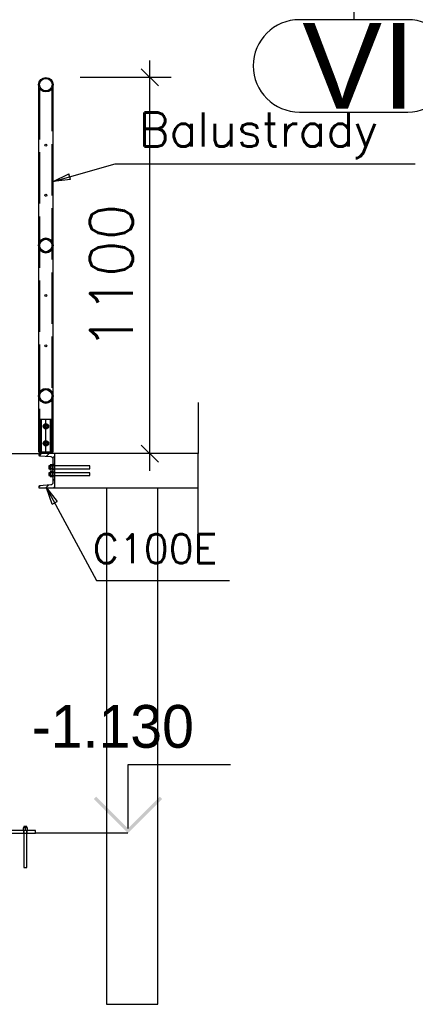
# Paper-space layout '450x700' of a CAD drawing. Header units: millimetres. Extents: x 0 to 420, y 0 to 695.
# Tile 38 of 86: x 43 to 67, y 403 to 460. Entities that reach past the tile are written whole.
import ezdxf

# ---------------------------------------------------------------- set-up
doc = ezdxf.new("R2010")
doc.units = ezdxf.units.MM
doc.linetypes.add('ACAD_ISO02W100', pattern=[15, 12, -3])
doc.linetypes.add('ACAD_ISO04W100', pattern=[30, 24, -3, 0, -3])
doc.layers.get('0').update_dxf_attribs({"linetype": 'CONTINUOUS'})
for name, color, linetype in [('AS_DIM_ON', 7, 'CONTINUOUS'), ('AS_INS_ON', 7, 'CONTINUOUS'), ('AS_Siatki', 72, 'CONTINUOUS')]:
    doc.layers.add(name, color=color, linetype=linetype)
doc.styles.add('Arial', font='arial.ttf')
doc.styles.add('ROMANS', font='romans')
doc.styles.add('Simplex.shx', font='simplex.shx', dxfattribs={"height": 2})
doc.linetypes.add('ZIGZAG', pattern='A,0.00254,-5.08,[131,ltypeshp.shx,S=5.08,R=0,X=-5.08,Y=0],-10.16,[131,ltypeshp.shx,S=5.08,R=180,X=5.08,Y=0],-5.08', length=20.32254)

psp = doc.layouts.new('450x700')

# ---------------------------------------------------------------- hatches: boundary and pattern name
h = psp.add_hatch()
h.set_pattern_fill('ANSI31', color=256, scale=0.1, style=0)
h.set_pattern_definition([(45, (32.9812, 437.57346), (-0.2245064, 0.2245064), [])])
h.paths.add_polyline_path([(45.427, 434.674), (45.427, 433.296, -0.39102), (45.298, 433.156), (44.652, 433.105, 0.39102), (44.597, 433.045), (44.597, 432.985), (45.517, 432.985), (45.517, 434.985), (44.597, 434.985), (44.597, 434.925, 0.39102), (44.652, 434.865), (45.298, 434.814, -0.39102)], flags=0)
at = {"layer": 'AS_INS_ON'}
psp.add_hatch(color=7, dxfattribs=at).paths.add_polyline_path([(47.958, 414.928), (47.816, 414.787), (49.816, 412.787), (51.816, 414.787), (51.675, 414.928), (49.816, 413.07)])

# ---------------------------------------------------------------- linework, layer by layer
at = {"color": 20, "linetype": 'ACAD_ISO04W100', "ltscale": 0.25}
psp.add_line((63.009, 464.112), (63.009, 460.362), dxfattribs=at)
at = {"color": 20, "linetype": 'Continuous', "ltscale": 0.25}
for p, q in [((66.18, 460.362), (59.839, 460.362)), ((59.839, 454.962), (66.18, 454.962))]:
    psp.add_line(p, q, dxfattribs=at)
at = {"linetype": 'Continuous', "ltscale": 0.25}
for p, q in [((44.625, 456.399), (44.593, 456.561)), ((44.593, 456.561), (44.593, 435.085)), ((44.717, 456.261), (44.625, 456.399)), ((44.855, 456.169), (44.717, 456.261)), ((45.017, 456.137), (44.855, 456.169)), ((45.179, 456.169), (45.017, 456.137)), ((45.317, 456.261), (45.179, 456.169)), ((45.409, 456.399), (45.317, 456.261)), ((45.441, 456.561), (45.409, 456.399)), ((45.441, 435.085), (45.441, 456.561)), ((44.945, 436.709), (44.873, 436.585)), ((44.873, 436.585), (44.945, 436.46)), ((45.089, 436.709), (44.945, 436.709)), ((44.945, 436.46), (45.089, 436.46)), ((45.161, 436.585), (45.089, 436.709)), ((45.089, 436.46), (45.161, 436.585)), ((44.945, 435.709), (44.873, 435.585)), ((44.873, 435.585), (44.945, 435.46)), ((45.089, 435.709), (44.945, 435.709)), ((44.945, 435.46), (45.089, 435.46)), ((45.161, 435.585), (45.089, 435.709)), ((45.089, 435.46), (45.161, 435.585)), ((44.593, 435.085), (44.625, 435.085)), ((45.517, 434.985), (44.597, 434.985)), ((44.597, 434.985), (44.597, 434.925)), ((44.625, 435.085), (44.717, 435.085)), ((44.652, 434.865), (45.298, 434.814)), ((44.68, 435.085), (44.68, 434.985)), ((44.717, 435.085), (44.855, 435.085)), ((44.855, 435.085), (45.017, 435.085)), ((45.017, 435.085), (45.179, 435.085)), ((45.179, 435.085), (45.317, 435.085)), ((45.317, 435.085), (45.409, 435.085)), ((45.354, 434.985), (45.354, 435.085)), ((45.409, 435.085), (45.441, 435.085)), ((53.916, 434.985), (45.517, 434.985)), ((45.517, 434.985), (45.517, 432.985)), ((45.261, 434.265), (45.187, 434.265)), ((45.187, 434.265), (45.187, 434.259)), ((45.187, 434.259), (45.187, 434.241)), ((45.187, 434.241), (45.187, 434.216)), ((45.187, 434.216), (45.187, 434.185)), ((45.187, 434.185), (45.187, 434.154)), ((45.187, 434.154), (45.187, 434.128)), ((45.397, 434.329), (45.261, 434.329)), ((45.261, 434.329), (45.261, 434.257)), ((45.397, 434.257), (45.261, 434.257)), ((45.261, 434.257), (45.261, 434.113)), ((45.427, 434.365), (45.397, 434.365)), ((45.397, 434.361), (45.397, 434.365)), ((45.397, 434.351), (45.397, 434.361)), ((45.397, 434.335), (45.397, 434.351)), ((45.397, 434.312), (45.397, 434.335)), ((45.397, 434.285), (45.397, 434.312)), ((45.397, 434.254), (45.397, 434.285)), ((45.397, 434.22), (45.397, 434.254)), ((45.397, 434.185), (45.397, 434.22)), ((45.397, 434.15), (45.397, 434.185)), ((45.397, 434.116), (45.397, 434.15)), ((45.427, 434.674), (45.427, 433.296)), ((45.187, 434.128), (45.187, 434.111)), ((45.187, 434.111), (45.187, 434.105)), ((45.187, 434.105), (45.261, 434.105)), ((45.261, 433.865), (45.187, 433.865)), ((45.187, 433.865), (45.187, 433.859)), ((45.187, 433.859), (45.187, 433.841)), ((45.187, 433.841), (45.187, 433.816)), ((45.187, 433.816), (45.187, 433.785)), ((45.187, 433.785), (45.187, 433.754)), ((45.187, 433.754), (45.187, 433.728)), ((45.187, 433.728), (45.187, 433.711)), ((45.187, 433.711), (45.187, 433.705)), ((45.187, 433.705), (45.261, 433.705)), ((45.397, 434.113), (45.261, 434.113)), ((45.261, 434.113), (45.261, 434.041)), ((45.261, 434.041), (45.397, 434.041)), ((45.397, 433.929), (45.261, 433.929)), ((45.261, 433.929), (45.261, 433.857)), ((45.397, 433.857), (45.261, 433.857)), ((45.261, 433.857), (45.261, 433.713)), ((45.397, 433.713), (45.261, 433.713)), ((45.261, 433.713), (45.261, 433.641)), ((45.261, 433.641), (45.397, 433.641)), ((45.397, 434.085), (45.397, 434.116)), ((45.397, 434.058), (45.397, 434.085)), ((45.397, 434.035), (45.397, 434.058)), ((45.397, 434.019), (45.397, 434.035)), ((45.397, 434.008), (45.397, 434.019)), ((45.397, 434.005), (45.397, 434.008)), ((45.397, 434.005), (45.427, 434.005)), ((45.427, 433.965), (45.397, 433.965)), ((45.397, 433.961), (45.397, 433.965)), ((45.397, 433.951), (45.397, 433.961)), ((45.397, 433.935), (45.397, 433.951)), ((45.397, 433.912), (45.397, 433.935)), ((45.397, 433.885), (45.397, 433.912)), ((45.397, 433.854), (45.397, 433.885)), ((45.397, 433.82), (45.397, 433.854)), ((45.397, 433.785), (45.397, 433.82)), ((45.397, 433.75), (45.397, 433.785)), ((45.397, 433.716), (45.397, 433.75)), ((45.397, 433.685), (45.397, 433.716)), ((45.397, 433.658), (45.397, 433.685)), ((45.397, 433.635), (45.397, 433.658)), ((45.397, 433.619), (45.397, 433.635)), ((45.397, 433.608), (45.397, 433.619)), ((45.397, 433.605), (45.397, 433.608)), ((45.397, 433.605), (45.427, 433.605)), ((44.597, 433.045), (44.597, 432.985)), ((44.597, 432.985), (45.517, 432.985)), ((45.298, 433.156), (44.652, 433.105)), ((45.517, 432.985), (53.916, 432.985)), ((48.567, 432.985), (48.567, 402.785)), ((51.567, 402.785), (51.567, 432.985)), ((44.415, 412.947), (41.415, 412.947)), ((43.635, 412.977), (43.638, 412.977)), ((43.635, 412.977), (43.635, 412.947)), ((43.638, 412.977), (43.649, 412.977)), ((43.649, 412.977), (43.665, 412.977)), ((43.665, 412.977), (43.688, 412.977)), ((43.688, 412.977), (43.715, 412.977)), ((43.815, 413.113), (43.69, 413.113)), ((43.69, 413.113), (43.69, 412.977)), ((43.715, 412.977), (43.746, 412.977)), ((43.741, 413.187), (43.735, 413.187)), ((43.735, 413.187), (43.735, 413.113)), ((43.758, 413.187), (43.741, 413.187)), ((43.746, 412.977), (43.78, 412.977)), ((43.784, 413.187), (43.758, 413.187)), ((43.78, 412.977), (43.815, 412.977)), ((43.815, 413.187), (43.784, 413.187)), ((43.845, 413.187), (43.815, 413.187)), ((43.939, 413.113), (43.815, 413.113)), ((43.815, 413.113), (43.815, 412.977)), ((43.815, 412.977), (43.85, 412.977)), ((43.871, 413.187), (43.845, 413.187)), ((43.85, 412.977), (43.884, 412.977)), ((43.889, 413.187), (43.871, 413.187)), ((43.884, 412.977), (43.915, 412.977)), ((43.895, 413.187), (43.889, 413.187)), ((43.895, 413.113), (43.895, 413.187)), ((43.915, 412.977), (43.942, 412.977)), ((43.939, 412.977), (43.939, 413.113)), ((43.942, 412.977), (43.964, 412.977)), ((43.964, 412.977), (43.981, 412.977)), ((43.981, 412.977), (43.991, 412.977)), ((43.991, 412.977), (43.995, 412.977)), ((43.995, 412.947), (43.995, 412.977)), ((44.415, 412.787), (44.415, 412.947)), ((41.415, 412.787), (44.415, 412.787)), ((43.735, 412.787), (43.735, 410.787)), ((43.895, 410.787), (43.895, 412.787)), ((43.735, 410.787), (43.736, 410.787)), ((43.736, 410.787), (43.741, 410.787)), ((43.741, 410.787), (43.748, 410.787)), ((43.748, 410.787), (43.758, 410.787)), ((43.758, 410.787), (43.77, 410.787)), ((43.77, 410.787), (43.784, 410.787)), ((43.784, 410.787), (43.799, 410.787)), ((43.799, 410.787), (43.815, 410.787)), ((43.815, 410.787), (43.83, 410.787)), ((43.83, 410.787), (43.845, 410.787)), ((43.845, 410.787), (43.859, 410.787)), ((43.859, 410.787), (43.871, 410.787)), ((43.871, 410.787), (43.881, 410.787)), ((43.881, 410.787), (43.889, 410.787)), ((43.889, 410.787), (43.893, 410.787)), ((43.893, 410.787), (43.895, 410.787)), ((48.567, 402.785), (51.567, 402.785))]:
    psp.add_line(p, q, dxfattribs=at)
at = {"color": 84, "linetype": 'ACAD_ISO02W100', "ltscale": 0.25}
for p, q in [((44.651, 456.36), (44.651, 435.085)), ((45.383, 435.085), (45.383, 456.36)), ((44.625, 447.323), (44.717, 447.461)), ((44.855, 447.553), (44.717, 447.461)), ((44.717, 447.358), (44.758, 447.42)), ((44.758, 447.42), (44.855, 447.484)), ((45.017, 447.585), (44.855, 447.553)), ((44.855, 447.484), (44.877, 447.499)), ((44.877, 447.499), (45.017, 447.527)), ((45.179, 447.553), (45.017, 447.585)), ((45.017, 447.527), (45.157, 447.499)), ((45.157, 447.499), (45.179, 447.484)), ((45.317, 447.461), (45.179, 447.553)), ((45.179, 447.484), (45.276, 447.42)), ((45.276, 447.42), (45.317, 447.358)), ((45.317, 447.461), (45.409, 447.323)), ((44.625, 447.323), (44.593, 447.161)), ((44.593, 447.161), (44.625, 446.999)), ((44.717, 446.861), (44.625, 446.999)), ((44.651, 447.161), (44.679, 447.301)), ((44.679, 447.021), (44.651, 447.161)), ((44.679, 447.301), (44.717, 447.358)), ((44.717, 446.963), (44.679, 447.021)), ((44.758, 446.902), (44.717, 446.963)), ((44.717, 446.861), (44.855, 446.769)), ((44.855, 446.838), (44.758, 446.902)), ((44.877, 446.823), (44.855, 446.838)), ((45.017, 446.795), (44.877, 446.823)), ((45.157, 446.823), (45.017, 446.795)), ((45.179, 446.838), (45.157, 446.823)), ((45.276, 446.902), (45.179, 446.838)), ((45.179, 446.769), (45.317, 446.861)), ((45.317, 446.963), (45.276, 446.902)), ((45.317, 447.358), (45.355, 447.301)), ((45.355, 447.021), (45.317, 446.963)), ((45.409, 446.999), (45.317, 446.861)), ((45.355, 447.301), (45.383, 447.161)), ((45.383, 447.161), (45.355, 447.021)), ((45.441, 447.161), (45.409, 447.323)), ((45.409, 446.999), (45.441, 447.161)), ((44.855, 446.769), (45.017, 446.737)), ((45.017, 446.737), (45.179, 446.769)), ((44.855, 438.753), (44.717, 438.661)), ((45.017, 438.785), (44.855, 438.753)), ((45.179, 438.753), (45.017, 438.785)), ((45.317, 438.661), (45.179, 438.753)), ((44.625, 438.523), (44.593, 438.361)), ((44.593, 438.361), (44.625, 438.199)), ((44.625, 438.523), (44.717, 438.661)), ((44.717, 438.061), (44.625, 438.199)), ((44.651, 438.361), (44.679, 438.501)), ((44.679, 438.221), (44.651, 438.361)), ((44.679, 438.501), (44.717, 438.558)), ((44.717, 438.163), (44.679, 438.221)), ((44.717, 438.558), (44.758, 438.62)), ((44.758, 438.102), (44.717, 438.163)), ((44.758, 438.62), (44.855, 438.684)), ((44.855, 438.684), (44.877, 438.699)), ((44.877, 438.699), (45.017, 438.727)), ((45.017, 438.727), (45.157, 438.699)), ((45.157, 438.699), (45.179, 438.684)), ((45.179, 438.684), (45.276, 438.62)), ((45.276, 438.62), (45.317, 438.558)), ((45.317, 438.163), (45.276, 438.102)), ((45.317, 438.661), (45.409, 438.523)), ((45.317, 438.558), (45.355, 438.501)), ((45.355, 438.221), (45.317, 438.163)), ((45.409, 438.199), (45.317, 438.061)), ((45.355, 438.501), (45.383, 438.361)), ((45.383, 438.361), (45.355, 438.221)), ((45.441, 438.361), (45.409, 438.523)), ((45.409, 438.199), (45.441, 438.361)), ((44.717, 438.061), (44.855, 437.969)), ((44.855, 438.038), (44.758, 438.102)), ((44.877, 438.023), (44.855, 438.038)), ((44.855, 437.969), (45.017, 437.937)), ((45.017, 437.995), (44.877, 438.023)), ((45.157, 438.023), (45.017, 437.995)), ((45.017, 437.937), (45.179, 437.969)), ((45.179, 438.038), (45.157, 438.023)), ((45.276, 438.102), (45.179, 438.038)), ((45.179, 437.969), (45.317, 438.061)), ((44.779, 436.985), (44.68, 436.985)), ((44.68, 436.985), (44.68, 435.085)), ((44.738, 436.985), (44.738, 434.985)), ((45.017, 436.985), (44.779, 436.985)), ((44.917, 436.585), (44.946, 436.656)), ((44.946, 436.514), (44.917, 436.585)), ((44.946, 436.656), (45.017, 436.685)), ((45.017, 436.485), (44.946, 436.514)), ((45.255, 436.985), (45.017, 436.985)), ((45.017, 436.685), (45.088, 436.656)), ((45.088, 436.514), (45.017, 436.485)), ((45.088, 436.656), (45.117, 436.585)), ((45.117, 436.585), (45.088, 436.514)), ((45.354, 436.985), (45.255, 436.985)), ((45.296, 434.985), (45.296, 436.985)), ((45.354, 435.085), (45.354, 436.985)), ((44.917, 435.585), (44.946, 435.656)), ((44.946, 435.514), (44.917, 435.585)), ((44.946, 435.656), (45.017, 435.685)), ((45.017, 435.485), (44.946, 435.514)), ((45.017, 435.685), (45.088, 435.656)), ((45.088, 435.514), (45.017, 435.485)), ((45.088, 435.656), (45.117, 435.585)), ((45.117, 435.585), (45.088, 435.514)), ((45.517, 434.285), (45.427, 434.285)), ((45.517, 434.265), (45.427, 434.265)), ((47.587, 434.265), (45.517, 434.265)), ((47.587, 434.263), (47.587, 434.265)), ((47.587, 434.259), (47.587, 434.263)), ((47.587, 434.251), (47.587, 434.259)), ((47.587, 434.241), (47.587, 434.251)), ((47.587, 434.229), (47.587, 434.241)), ((47.587, 434.216), (47.587, 434.229)), ((47.587, 434.2), (47.587, 434.216)), ((47.587, 434.185), (47.587, 434.2)), ((47.587, 434.169), (47.587, 434.185)), ((47.587, 434.154), (47.587, 434.169)), ((47.587, 434.14), (47.587, 434.154)), ((47.587, 434.128), (47.587, 434.14)), ((45.427, 434.105), (45.517, 434.105)), ((45.427, 434.085), (45.517, 434.085)), ((45.517, 433.885), (45.427, 433.885)), ((45.517, 433.865), (45.427, 433.865)), ((45.427, 433.705), (45.517, 433.705)), ((45.427, 433.685), (45.517, 433.685)), ((45.517, 434.105), (47.587, 434.105)), ((47.587, 433.865), (45.517, 433.865)), ((45.517, 433.705), (47.587, 433.705)), ((47.587, 434.118), (47.587, 434.128)), ((47.587, 434.111), (47.587, 434.118)), ((47.587, 434.106), (47.587, 434.111)), ((47.587, 434.105), (47.587, 434.106)), ((47.587, 433.863), (47.587, 433.865)), ((47.587, 433.859), (47.587, 433.863)), ((47.587, 433.851), (47.587, 433.859)), ((47.587, 433.841), (47.587, 433.851)), ((47.587, 433.829), (47.587, 433.841)), ((47.587, 433.816), (47.587, 433.829)), ((47.587, 433.8), (47.587, 433.816)), ((47.587, 433.785), (47.587, 433.8)), ((47.587, 433.769), (47.587, 433.785)), ((47.587, 433.754), (47.587, 433.769)), ((47.587, 433.74), (47.587, 433.754)), ((47.587, 433.728), (47.587, 433.74)), ((47.587, 433.718), (47.587, 433.728)), ((47.587, 433.711), (47.587, 433.718)), ((47.587, 433.706), (47.587, 433.711)), ((47.587, 433.705), (47.587, 433.706)), ((43.715, 412.947), (43.715, 412.787)), ((43.735, 412.947), (43.735, 412.787)), ((43.895, 412.787), (43.895, 412.947)), ((43.915, 412.787), (43.915, 412.947))]:
    psp.add_line(p, q, dxfattribs=at)
at = {"color": 0, "linetype": 'ByBlock', "lineweight": -2}
for p, q in [((45.441, 450.908), (46.358, 451.342)), ((46.449, 451.021), (45.441, 450.908)), ((46.449, 451.021), (46.358, 451.342)), ((45.385, 432.025), (45.057, 432.985)), ((45.057, 432.985), (45.678, 432.183)), ((45.385, 432.025), (45.678, 432.183))]:
    psp.add_line(p, q, dxfattribs=at)
at = {"color": 7, "linetype": 'Continuous', "ltscale": 0.25}
for p, q in [((53.916, 437.985), (53.916, 434.985)), ((53.916, 429.985), (53.916, 432.985))]:
    psp.add_line(p, q, dxfattribs=at)
at = {"color": 10, "linetype": 'ACAD_ISO04W100', "ltscale": 0.25}
for p, q in [((45.017, 434.985), (45.017, 436.985)), ((45.229, 433.985), (45.229, 433.985))]:
    psp.add_line(p, q, dxfattribs=at)
at = {"color": 7, "linetype": 'ZIGZAG', "ltscale": 0.25}
psp.add_line((53.916, 432.985), (53.916, 434.985), dxfattribs=at)
at = {"color": 7}
for points in [[(45.441, 450.908), (49.072, 451.939), (66.596, 451.939)], [(45.057, 432.985), (47.972, 427.572), (55.744, 427.572)]]:
    psp.add_lwpolyline(points, dxfattribs=at)
at = {"linetype": 'Continuous', "ltscale": 0.25}
for centre, radius in [((45.017, 456.561), 0.424), ((45.017, 456.561), 0.366), ((45.017, 453.028), 0.06), ((45.017, 450.094), 0.06), ((45.017, 447.161), 0.424), ((45.017, 447.161), 0.366), ((45.017, 444.228), 0.06), ((45.017, 441.294), 0.06), ((45.017, 438.361), 0.424), ((45.017, 438.361), 0.366), ((45.017, 436.585), 0.16), ((45.017, 436.585), 0.08), ((45.017, 435.585), 0.16), ((45.017, 435.585), 0.08)]:
    psp.add_circle(centre, radius, dxfattribs=at)
at = {"color": 20, "linetype": 'Continuous', "ltscale": 0.25}
for centre, start, end in [((59.839, 457.662), 90, 270), ((66.18, 457.662), 270, 90)]:
    psp.add_arc(centre, 2.7, start, end, dxfattribs=at)
at = {"linetype": 'Continuous', "ltscale": 0.25}
for centre, start, end in [((44.657, 434.925), 180, 265.426), ((44.657, 433.045), 94.574, 180)]:
    psp.add_arc(centre, 0.06, start, end, dxfattribs=at)
at = {"linetype": 'Continuous', "ltscale": 0.25, "extrusion": (0, 0, -1)}
for centre, start, end in [((-45.287, 434.674), 94.574, 180), ((-45.287, 433.296), 180, 265.426)]:
    psp.add_arc(centre, 0.14, start, end, dxfattribs=at)
at = {"layer": 'AS_DIM_ON', "color": 8}
for p, q in [((51.092, 433.985), (51.092, 457.985)), ((52.342, 456.985), (47.017, 456.985)), ((52.342, 434.985), (47.517, 434.985))]:
    psp.add_line(p, q, dxfattribs=at)
at = {"layer": 'AS_DIM_ON', "color": 8, "linetype": 'ByBlock', "lineweight": -2}
for p, q in [((51.592, 456.485), (50.592, 457.485)), ((50.592, 435.485), (51.592, 434.485))]:
    psp.add_line(p, q, dxfattribs=at)
at = {"layer": 'AS_INS_ON', "color": 7}
for p, q in [((29.242, 434.985), (44.57, 434.985)), ((55.816, 416.787, -1143.86), (49.816, 416.787, -1143.86)), ((49.816, 416.787, -1143.86), (49.816, 413.07, -1143.86)), ((49.816, 412.787), (44.424, 412.787))]:
    psp.add_line(p, q, dxfattribs=at)

# ---------------------------------------------------------------- texts
at = {"color": 7, "style": 'Simplex.shx'}
for s, height, p in [(' Balustrady', 2, (49.072, 452.939)), ('C100E', 1.7, (47.754, 428.572))]:
    psp.add_text(s, height=height, dxfattribs=at).set_placement(p)
at = {"layer": 'AS_DIM_ON', "color": 9, "style": 'ROMANS'}
psp.add_text('1100', height=2.5, rotation=90, dxfattribs=at).set_placement((50.092, 441.039))
at = {"layer": 'AS_INS_ON', "color": 7}
psp.add_text('-1.130', height=2.5, dxfattribs=at).set_placement((44.191, 417.787))
at = {"layer": 'AS_Siatki', "color": 20, "style": 'Arial'}
psp.add_text('VI', height=5, dxfattribs=at).set_placement((60.008, 455.162))

doc.saveas('drawing.dxf')
